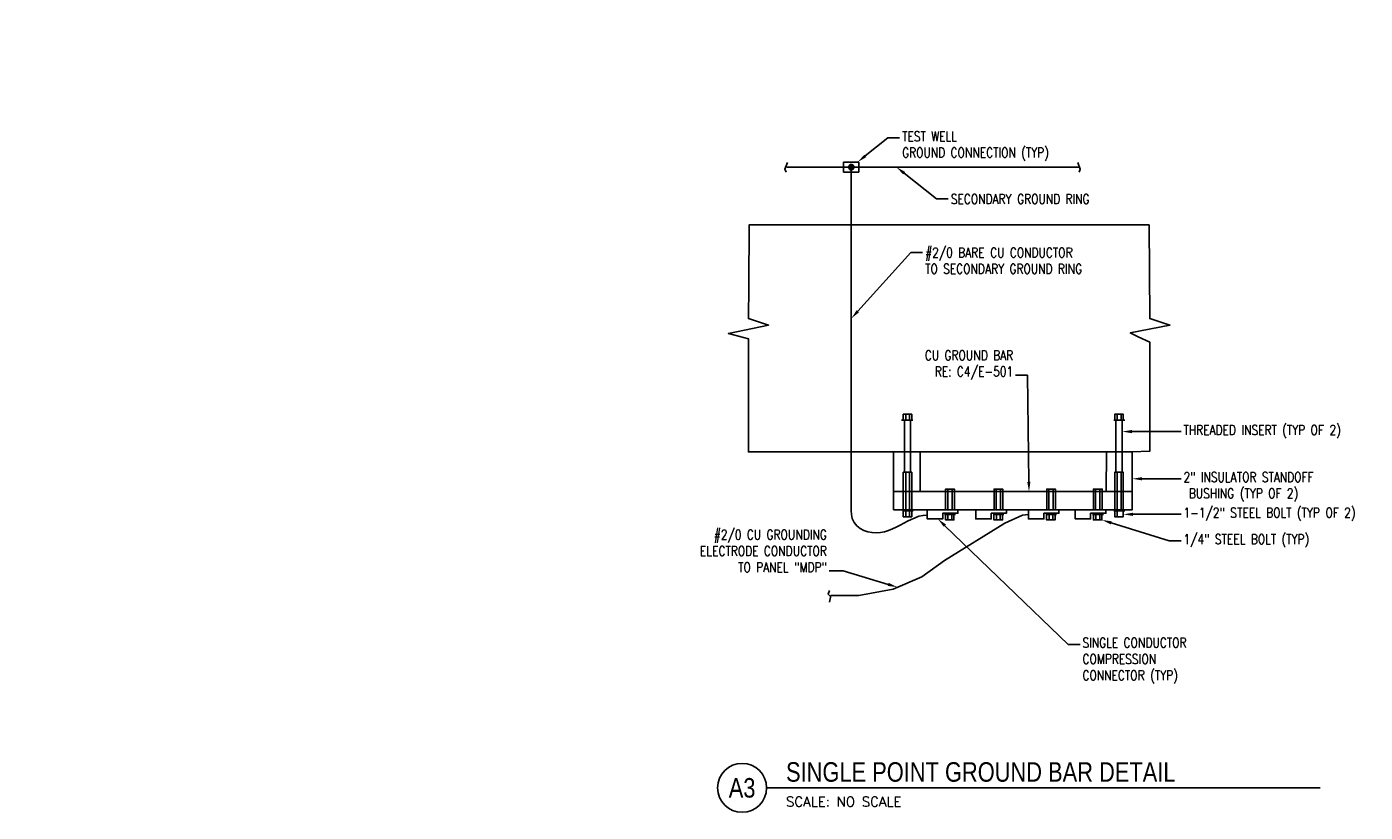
# Model space of a CAD drawing. Header units: inches. Extents: x 20.4 to 40.6, y 25.1 to 45.5.
# Tile 1 of 3: x 23.5 to 40.6, y 25.1 to 35.2. Entities that reach past the tile are written whole.
import ezdxf
from ezdxf import colors
from ezdxf.entities.mleader import LeaderData, LeaderLine
from ezdxf.enums import TextEntityAlignment as Align
from ezdxf.math import Vec2, Vec3

# ---------------------------------------------------------------- set-up
doc = ezdxf.new("R2010")
doc.units = ezdxf.units.IN
doc.header["$MEASUREMENT"] = 0
for name, color, linetype in [('E-ANNO-SYMB', 2, 'Continuous'), ('E-ANNO-TEXT', 2, 'Continuous'), ('E-DETL-GRPH', 3, 'Continuous')]:
    doc.layers.add(name, color=color, linetype=linetype)
doc.styles.add('Annotative', font='romans.shx', dxfattribs={"width": 0.8})
doc.styles.add('ROMANS', font='ROMANS.shx', dxfattribs={"width": 0.8})
doc.styles.add('Title', font='swiss.ttf', dxfattribs={"height": 0.25})
doc.styles.add('TITLES', font='swiss.ttf', dxfattribs={"width": 0.8})

# ---------------------------------------------------------------- blocks, each defined once
blk = doc.blocks.new('*U7')
for q in [(4.678, 0), (7.091, 0)]:
    blk.add_line((0, 0), q)
blk.add_circle((-0.313, 0), 0.313)
at = {"style": 'Title'}
for tag, p, height in [('TITLE', (0.25, 0.078), 0.25), ('SCALE', (0.25, -0.177), 0.0984)]:
    blk.add_attdef(tag, p, '', height=height, dxfattribs=at)
blk.add_attdef('NUMBER', text='', height=0.25, dxfattribs=at).set_placement((-0.313, 0), align=Align.MIDDLE_CENTER)

msp = doc.modelspace()

# ---------------------------------------------------------------- hatches: boundary and pattern name
at = {"layer": 'E-DETL-GRPH', "lineweight": -3}
msp.add_hatch(color=8, dxfattribs=at).paths.add_polyline_path([(34.0432, 33.4069), (34.0282, 33.3936), (34.0232, 33.3752), (34.0265, 33.3586), (34.0382, 33.3469), (34.0632, 33.3436), (34.0799, 33.3536), (34.0865, 33.3669), (34.0882, 33.3836), (34.0749, 33.4036), (34.0682, 33.4069)])

# ---------------------------------------------------------------- linework, layer by layer
for p, q in [((34.1532, 33.4402), (33.9566, 33.4402)), ((33.9566, 33.4402), (33.9566, 33.3102)), ((34.1532, 33.4402), (34.1532, 33.3102)), ((34.1532, 33.3102), (33.9566, 33.3102)), ((34.8414, 30.1351), (34.6981, 30.1351)), ((37.5599, 30.1351), (37.4165, 30.1351)), ((37.5599, 28.9702), (37.4165, 28.9702))]:
    msp.add_line(p, q, dxfattribs=at)
for points in [[(33.2382, 33.4336), (33.2049, 33.3502), (33.2215, 33.3086)], [(36.9549, 33.4336), (36.9882, 33.3502), (36.9715, 33.3086)], [(36.9632, 33.3752), (33.2299, 33.3752)], [(34.0549, 33.3752), (34.0549, 28.9769), (34.0565, 28.9236), (34.0682, 28.8719), (34.0915, 28.8219), (34.1265, 28.7802), (34.1699, 28.7452), (34.2165, 28.7202), (34.2682, 28.7036), (34.3215, 28.6936), (34.3749, 28.6902), (34.4282, 28.6936), (34.4799, 28.7052), (34.5315, 28.7202), (34.5815, 28.7402), (34.6315, 28.7636), (34.6799, 28.7869), (34.7282, 28.8136), (34.7749, 28.8386), (34.8232, 28.8619), (34.8715, 28.8836), (34.9215, 28.9036), (34.9749, 28.9136), (35.0282, 28.9152)], [(32.7416, 31.8536), (32.7465, 32.6336), (37.8699, 32.6336)], [(37.8699, 32.6336), (37.8782, 31.4352), (38.1365, 31.3519), (37.6282, 31.2519), (37.7282, 31.2019), (37.8782, 31.1344), (37.8782, 30.7352)], [(34.5965, 29.7269), (32.7382, 29.7269), (32.7382, 31.1769), (32.4815, 31.2436), (32.9965, 31.3519), (32.7382, 31.4352), (32.7416, 31.8536)], [(37.8782, 30.7352), (37.8782, 29.7352), (37.6532, 29.7269), (37.6532, 28.9852), (34.5965, 28.9852), (34.5965, 29.7269), (34.7299, 29.7269), (34.8132, 29.7269), (34.9382, 29.7269)], [(34.8298, 30.1351), (34.8298, 30.2085), (34.7198, 30.2085), (34.7198, 30.1351)], [(34.7514, 30.1351), (34.7514, 30.2085)], [(34.8014, 30.1351), (34.8014, 30.2085)], [(37.4282, 30.1351), (37.4282, 30.2085), (37.5382, 30.2085), (37.5382, 30.1351)], [(37.4599, 30.1351), (37.4599, 30.2085)], [(37.5099, 30.1351), (37.5099, 30.2085)], [(34.7343, 29.4656), (34.7343, 30.1351)], [(34.8146, 30.1351), (34.8146, 29.4656)], [(37.4426, 29.4656), (37.4426, 30.1351)], [(37.5229, 30.1351), (37.5229, 29.4656)], [(37.6532, 29.7269), (34.9382, 29.7269), (34.9382, 29.2186)], [(37.3215, 29.7269), (37.3182, 29.2186)], [(34.8288, 28.9702), (34.8288, 29.4656), (34.7209, 29.4656), (34.7209, 28.9702)], [(34.7515, 29.4656), (34.7515, 28.9702)], [(34.8015, 28.9702), (34.8015, 29.4656)], [(37.4291, 28.9702), (37.4291, 29.4656), (37.5371, 29.4656), (37.5371, 28.9702)], [(37.4598, 28.9702), (37.4598, 29.4656)], [(37.5098, 29.4656), (37.5098, 28.9702)], [(34.5965, 29.2186), (37.6532, 29.2186)], [(35.2632, 28.9852), (35.2632, 29.2502), (35.3749, 29.2502), (35.3749, 28.9852)], [(35.2899, 28.9852), (35.2899, 29.2502)], [(35.3465, 29.2502), (35.3465, 28.9936)], [(35.8832, 28.9852), (35.8832, 29.2502), (35.9949, 29.2502), (35.9949, 28.9852)], [(35.9099, 28.9852), (35.9099, 29.2502)], [(35.9665, 29.2502), (35.9665, 28.9936)], [(36.5582, 28.9852), (36.5582, 29.2502), (36.6699, 29.2502), (36.6699, 28.9852)], [(36.5849, 28.9852), (36.5849, 29.2502)], [(36.6415, 29.2502), (36.6415, 28.9936)], [(37.1565, 28.9852), (37.1565, 29.2502), (37.2682, 29.2502), (37.2682, 28.9852)], [(37.1832, 28.9852), (37.1832, 29.2502)], [(37.2399, 29.2502), (37.2399, 28.9936)], [(34.8482, 28.9702), (34.7099, 28.9702)], [(34.7199, 28.9702), (34.7199, 28.8969), (34.8299, 28.8969), (34.8299, 28.9702)], [(34.7515, 28.9702), (34.7515, 28.8969)], [(34.8015, 28.9702), (34.8015, 28.8969)], [(35.0282, 28.9852), (35.0282, 28.8686), (35.2265, 28.8686), (35.2265, 28.9419), (35.4199, 28.9419), (35.4199, 28.9852)], [(35.6499, 28.9852), (35.6499, 28.8686), (35.8465, 28.8686), (35.8465, 28.9419), (36.0415, 28.9419), (36.0415, 28.9852)], [(36.3232, 28.9852), (36.3232, 28.8686), (36.5215, 28.8686), (36.5215, 28.9419), (36.7149, 28.9419), (36.7149, 28.9852)], [(36.9232, 28.9852), (36.9232, 28.8686), (37.1199, 28.8686), (37.1199, 28.9419), (37.3149, 28.9419), (37.3149, 28.9852)], [(37.5449, 28.9702), (37.4282, 28.9702), (37.4282, 28.8969), (37.5382, 28.8969), (37.5382, 28.9702)], [(37.4599, 28.9702), (37.4599, 28.8969)], [(36.3232, 28.9269), (36.2482, 28.9169), (36.0199, 28.8136), (35.2499, 28.3369), (34.9582, 28.1286), (34.5916, 27.9702), (34.1499, 27.8869), (33.7915, 27.8869), (33.7749, 27.8036)], [(35.2499, 28.9419), (35.3899, 28.9419)], [(35.3899, 28.9269), (35.2499, 28.9269)], [(35.2615, 28.9269), (35.2615, 28.8552), (35.3699, 28.8552), (35.3699, 28.9269)], [(35.2932, 28.9269), (35.2932, 28.8552)], [(35.3415, 28.9269), (35.3415, 28.8552)], [(36.0099, 28.9269), (35.8715, 28.9269)], [(35.8815, 28.9269), (35.8815, 28.8552), (35.9915, 28.8552), (35.9915, 28.9269)], [(35.9132, 28.9269), (35.9132, 28.8552)], [(35.9632, 28.9269), (35.9632, 28.8552)], [(36.6832, 28.9269), (36.5449, 28.9269)], [(36.5565, 28.9269), (36.5565, 28.8552), (36.6649, 28.8552), (36.6649, 28.9269)], [(36.5882, 28.9269), (36.5882, 28.8552)], [(36.6365, 28.9269), (36.6365, 28.8552)], [(37.2832, 28.9269), (37.1449, 28.9269)], [(37.2732, 28.9269), (37.1565, 28.9269), (37.1565, 28.8552), (37.2649, 28.8552), (37.2649, 28.9269)], [(37.1865, 28.9269), (37.1865, 28.8552)], [(37.2365, 28.9269), (37.2365, 28.8552)], [(33.7749, 27.9536), (33.7582, 27.9036), (33.7832, 27.8786)]]:
    msp.add_lwpolyline(points, dxfattribs=at)
for points in [[(34.0215, 33.3752), (34.0232, 33.3652), (34.0265, 33.3586), (34.0315, 33.3502), (34.0382, 33.3452), (34.0465, 33.3419), (34.0632, 33.3419), (34.0715, 33.3452), (34.0782, 33.3502), (34.0832, 33.3586), (34.0865, 33.3652), (34.0882, 33.3752), (34.0865, 33.3836), (34.0832, 33.3902), (34.0782, 33.3986), (34.0715, 33.4036), (34.0632, 33.4069), (34.0465, 33.4069), (34.0382, 33.4036), (34.0315, 33.3986), (34.0265, 33.3902), (34.0232, 33.3836)], [(34.0732, 33.3752), (34.0665, 33.3886), (34.0515, 33.3936), (34.0399, 33.3836), (34.0399, 33.3686), (34.0515, 33.3586), (34.0665, 33.3619)]]:
    msp.add_lwpolyline(points, close=True, dxfattribs=at)

# ---------------------------------------------------------------- block references
at = {"layer": 'E-ANNO-SYMB', "lineweight": -3}
ref = msp.add_blockref('*U7', (32.9692, 25.424), dxfattribs=at)
ref.add_attrib('SCALE', 'SCALE: NO SCALE', dxfattribs={"layer": '0', "height": 0.125, "style": 'ROMANS'}).set_placement((33.2192, 25.2472), align=Align.MIDDLE_LEFT)
ref.add_attrib('TITLE', 'SINGLE POINT GROUND BAR DETAIL', (33.2192, 25.5021), dxfattribs={"layer": '0', "height": 0.25, "style": 'TITLES', "width": 0.800781})
ref.add_attrib('NUMBER', 'A3', dxfattribs={"layer": '0', "height": 0.25, "style": 'TITLES', "width": 0.800781}).set_placement((32.6566, 25.424), align=Align.MIDDLE_CENTER)

# ---------------------------------------------------------------- leaders
at = {"layer": 'E-ANNO-TEXT', "lineweight": -3}
ml = msp.add_multileader_mtext('Standard', dxfattribs=at)
ml.set_content('\\A1;SOLID GROUND PATH FROM TOP OF DOOR HEIGHT \\PTO FLOOR REBAR. PROVIDE SOLID GROUNDING \\PPATH EITHER #2/0 CU CONDUCTOR WIRE TIED TO\\PVERTICAL REBAR OR POSITIVELY BONDED RUN OF \\PREBAR TO HEIGHT OF DOOR. PROVIDE ONE \\PCONTINUOUS PATH PER INTERIOR SIDE OF \\PPILASTER, (3) TOTAL PER PILASTER.', color=256, style='Annotative')
ml.set_leader_properties(color=1, linetype='ByLayer')
ml.build(insert=Vec2(0, 0))
ml.multileader.update_dxf_attribs({"dogleg_length": 0.36, "arrow_head_size": 0.125})
ctx = ml.context
ctx.base_point, ctx.char_height, ctx.arrow_head_size, ctx.landing_gap_size, ctx.plane_origin = Vec3(24.9828, 39.0294), 0.125, 0.125, 0.09, Vec3(24.3321, 38.7317)
notes = []
notes.append((ctx, [(0, (1, 1, 0), (24.8106, 39.0294), (1, 0), 0.1722, [(1, [(23.4953, 37.7021), (23.7458, 37.4808)], 0, [])])]))
ctx.mtext.insert, ctx.mtext.flow_direction = Vec3(25.0728, 39.1127), 5
ml = msp.add_multileader_mtext('Standard', dxfattribs=at)
ml.set_content('\\A1;#2/0 BARE CU CONDUCTOR. PROVIDE SUFFICIENT \\PSLACK FOR 1" MINIMUM EXPANSION. POSITIVELY \\PBOND CONDUCTOR TO REBAR MAT BY APPROVED CRIMP.', color=256, style='Annotative')
ml.set_leader_properties(color=1, linetype='ByLayer')
ml.build(insert=Vec2(0, 0))
ml.multileader.update_dxf_attribs({"dogleg_length": 0.36, "arrow_head_size": 0.125})
ctx = ml.context
ctx.base_point, ctx.char_height, ctx.arrow_head_size, ctx.landing_gap_size, ctx.plane_origin = Vec3(24.3235, 36.9169), 0.125, 0.125, 0.09, Vec3(23.9635, 36.9973)
notes.append((ctx, [(0, (1, 1, 0), (23.9635, 36.9169), (1, 0), 0.36, [(0, [(23.5831, 37.2595)], 0, [])])]))
ctx.mtext.insert, ctx.mtext.flow_direction = Vec3(24.4135, 36.9794), 5
ml = msp.add_multileader_mtext('Standard', dxfattribs=at)
ml.set_content('TEST WELL\\PGROUND CONNECTION (TYP)', color=256, style='Annotative')
ml.set_leader_properties(color=1, linetype='ByLayer', lineweight=-1)
ml.build(insert=Vec2(0, 0))
ml.multileader.update_dxf_attribs({"text_right_attachment_type": 3, "dogleg_length": 0.36, "arrow_head_size": 0.125})
ctx = ml.context
ctx.base_point, ctx.char_height, ctx.arrow_head_size, ctx.landing_gap_size, ctx.plane_origin = Vec3(34.6742, 33.749), 0.125, 0.125, 0.0312, Vec3(34.5215, 33.6452)
ctx.right_attachment = 3
notes.append((ctx, [(0, (1, 1, 0), (34.5234, 33.749), (1, 0), 0.1508, [(0, [(34.1371, 33.4402)], 0, [])])]))
ctx.mtext.insert, ctx.mtext.flow_direction = Vec3(34.7054, 33.8323), 5
ml = msp.add_multileader_mtext('Standard', dxfattribs=at)
ml.set_content('SECONDARY GROUND RING', color=256, style='Annotative')
ml.set_leader_properties(color=1, linetype='ByLayer', lineweight=-1)
ml.build(insert=Vec2(0, 0))
ml.multileader.update_dxf_attribs({"text_right_attachment_type": 3, "dogleg_length": 0.1508, "arrow_head_size": 0.125})
ctx = ml.context
ctx.base_point, ctx.char_height, ctx.arrow_head_size, ctx.landing_gap_size, ctx.plane_origin = Vec3(35.2973, 32.9669), 0.125, 0.125, 0.0312, Vec3(35.1465, 32.9669)
ctx.right_attachment = 3
notes.append((ctx, [(0, (1, 1, 0), (35.1465, 32.9669), (1, 0), 0.1508, [(0, [(34.6339, 33.3752)], 0, [])])]))
ctx.mtext.insert, ctx.mtext.flow_direction = Vec3(35.3286, 33.0294), 5
ml = msp.add_multileader_mtext('Standard', dxfattribs=at)
ml.set_content('#2/0 BARE CU CONDUCTOR \\PTO SECONDARY GROUND RING', color=256, style='Annotative')
ml.set_leader_properties(color=1, linetype='ByLayer', lineweight=-1)
ml.build(insert=Vec2(0, 0))
ml.multileader.update_dxf_attribs({"text_right_attachment_type": 3, "dogleg_length": 0.1508, "arrow_head_size": 0.125})
ctx = ml.context
ctx.base_point, ctx.char_height, ctx.arrow_head_size, ctx.landing_gap_size, ctx.plane_origin = Vec3(34.969, 32.2802), 0.125, 0.125, 0.0312, Vec3(34.8182, 32.2802)
ctx.right_attachment = 3
notes.append((ctx, [(0, (1, 1, 0), (34.8182, 32.2802), (1, 0), 0.1508, [(0, [(34.0549, 31.4358)], 0, [])])]))
ctx.mtext.insert, ctx.mtext.flow_direction = Vec3(35.0002, 32.3427), 5
ml = msp.add_multileader_mtext('Standard', dxfattribs=at)
ml.set_content('CU GROUND BAR \\PRE: C4/E-501', color=256, style='Annotative')
ml.set_leader_properties(color=1, linetype='ByLayer', lineweight=-1)
ml.build(insert=Vec2(0, 0))
ml.multileader.update_dxf_attribs({"text_right_attachment_type": 3, "dogleg_length": 0.1508, "arrow_head_size": 0.125})
ctx = ml.context
ctx.base_point, ctx.char_height, ctx.arrow_head_size, ctx.landing_gap_size, ctx.plane_origin = Vec3(34.8204, 30.9437), 0.125, 0.125, 0.0312, Vec3(37.5972, 31.0386)
ctx.right_attachment, ctx.text_align_type = 3, 2
notes.append((ctx, [(1, (1, 1, 0), (36.3099, 30.7116), (-1, 0), 0.1508, [(0, [(36.3307, 29.2186)], 0, [])])]))
ctx.mtext.insert, ctx.mtext.alignment, ctx.mtext.flow_direction = Vec3(36.1278, 31.0271), 3, 5
ml = msp.add_multileader_mtext('Standard', dxfattribs=at)
ml.set_content('THREADED INSERT (TYP OF 2)', color=256, style='Annotative')
ml.set_leader_properties(color=1, linetype='ByLayer', lineweight=-1)
ml.build(insert=Vec2(0, 0))
ml.multileader.update_dxf_attribs({"text_right_attachment_type": 3, "dogleg_length": 0.1508, "arrow_head_size": 0.125})
ctx = ml.context
ctx.base_point, ctx.char_height, ctx.arrow_head_size, ctx.landing_gap_size, ctx.plane_origin = Vec3(38.2778, 29.9872), 0.125, 0.125, 0.0312, Vec3(38.127, 29.9872)
ctx.right_attachment = 3
notes.append((ctx, [(0, (1, 1, 0), (38.127, 29.9872), (1, 0), 0.1508, [(0, [(37.5229, 29.9872)], 0, [])])]))
ctx.mtext.insert, ctx.mtext.flow_direction = Vec3(38.309, 30.0705), 5
ml = msp.add_multileader_mtext('Standard', dxfattribs=at)
ml.set_content('2" INSULATOR STANDOFF\\P BUSHING (TYP OF 2)', color=256, style='Annotative')
ml.set_leader_properties(color=1, linetype='ByLayer', lineweight=-1)
ml.build(insert=Vec2(0, 0))
ml.multileader.update_dxf_attribs({"text_right_attachment_type": 3, "dogleg_length": 0.1508, "arrow_head_size": 0.125})
ctx = ml.context
ctx.base_point, ctx.char_height, ctx.arrow_head_size, ctx.landing_gap_size, ctx.plane_origin = Vec3(38.2778, 29.3829), 0.125, 0.125, 0.0312, Vec3(38.127, 29.3829)
ctx.right_attachment = 3
notes.append((ctx, [(0, (1, 1, 0), (38.127, 29.3829), (1, 0), 0.1508, [(0, [(37.6532, 29.3829)], 0, [])])]))
ctx.mtext.insert, ctx.mtext.flow_direction = Vec3(38.309, 29.4662), 5
ml = msp.add_multileader_mtext('Standard', dxfattribs=at)
ml.set_content('1-1/2" STEEL BOLT (TYP OF 2)', color=256, style='Annotative')
ml.set_leader_properties(color=1, linetype='ByLayer', lineweight=-1)
ml.build(insert=Vec2(0, 0))
ml.multileader.update_dxf_attribs({"text_right_attachment_type": 3, "dogleg_length": 0.1508, "arrow_head_size": 0.125})
ctx = ml.context
ctx.base_point, ctx.char_height, ctx.arrow_head_size, ctx.landing_gap_size, ctx.plane_origin = Vec3(38.2778, 28.9274), 0.125, 0.125, 0.0312, Vec3(38.127, 28.9274)
ctx.right_attachment = 3
notes.append((ctx, [(0, (1, 1, 0), (38.127, 28.9274), (1, 0), 0.1508, [(0, [(37.5382, 28.9274)], 0, [])])]))
ctx.mtext.insert, ctx.mtext.flow_direction = Vec3(38.309, 29.0107), 5
ml = msp.add_multileader_mtext('Standard', dxfattribs=at)
ml.set_content('SINGLE CONDUCTOR \\PCOMPRESSION \\PCONNECTOR (TYP)', color=256, style='Annotative')
ml.set_leader_properties(color=1, linetype='ByLayer', lineweight=-1)
ml.build(insert=Vec2(0, 0))
ml.multileader.update_dxf_attribs({"text_right_attachment_type": 3, "dogleg_length": 0.1508, "arrow_head_size": 0.125})
ctx = ml.context
ctx.base_point, ctx.char_height, ctx.arrow_head_size, ctx.landing_gap_size, ctx.plane_origin = Vec3(36.984, 27.2619), 0.125, 0.125, 0.0312, Vec3(36.8332, 27.2619)
ctx.right_attachment = 3
notes.append((ctx, [(0, (1, 1, 0), (36.8332, 27.2619), (1, 0), 0.1508, [(0, [(35.1638, 28.8686)], 0, [])])]))
ctx.mtext.insert, ctx.mtext.flow_direction = Vec3(37.0152, 27.3452), 5
ml = msp.add_multileader_mtext('Standard', dxfattribs=at)
ml.set_content('1/4" STEEL BOLT (TYP)', color=256, style='Annotative')
ml.set_leader_properties(color=1, linetype='ByLayer', lineweight=-1)
ml.build(insert=Vec2(0, 0))
ml.multileader.update_dxf_attribs({"text_right_attachment_type": 3, "dogleg_length": 0.1508, "arrow_head_size": 0.125})
ctx = ml.context
ctx.base_point, ctx.char_height, ctx.arrow_head_size, ctx.landing_gap_size, ctx.plane_origin = Vec3(38.2778, 28.5882), 0.125, 0.125, 0.0312, Vec3(38.127, 28.5882)
ctx.right_attachment = 3
notes.append((ctx, [(0, (1, 1, 0), (38.127, 28.5882), (1, 0), 0.1508, [(0, [(37.2649, 28.8552)], 0, [])])]))
ctx.mtext.insert, ctx.mtext.flow_direction = Vec3(38.309, 28.6715), 5
ml = msp.add_multileader_mtext('Standard', dxfattribs=at)
ml.set_content('#2/0 CU GROUNDING\\P ELECTRODE CONDUCTOR \\PTO PANEL "MDP"', color=256, style='Annotative')
ml.set_leader_properties(color=1, linetype='ByLayer', lineweight=-1)
ml.build(insert=Vec2(0, 0))
ml.multileader.update_dxf_attribs({"text_right_attachment_type": 3, "dogleg_length": 0.1782, "arrow_head_size": 0.125})
ctx = ml.context
ctx.base_point, ctx.char_height, ctx.arrow_head_size, ctx.landing_gap_size, ctx.plane_origin = Vec3(31.7957, 28.6662), 0.125, 0.125, 0.0312, Vec3(34.0682, 28.2019)
ctx.right_attachment, ctx.text_align_type = 3, 2
notes.append((ctx, [(0, (1, 1, 0), (33.9507, 28.2019), (-1, 0), 0.1782, [(0, [(34.6473, 27.9943)], 0, [])])]))
ctx.mtext.insert, ctx.mtext.alignment, ctx.mtext.flow_direction = Vec3(33.7412, 28.7287), 3, 5
for ctx, leaders in notes:
    for number, flags, end, landing, length, lines in leaders:
        leader = LeaderData()
        leader.index, (leader.has_last_leader_line, leader.has_dogleg_vector, leader.attachment_direction) = number, flags
        leader.last_leader_point, leader.dogleg_vector, leader.dogleg_length = Vec3(end), Vec3(landing), length
        for number, points, colour, breaks in lines:
            line = LeaderLine()
            line.index, line.vertices, line.color, line.breaks = number, Vec3.list(points), colors.encode_raw_color(colour), breaks
            leader.lines.append(line)
        ctx.leaders.append(leader)

doc.saveas('drawing.dxf')
